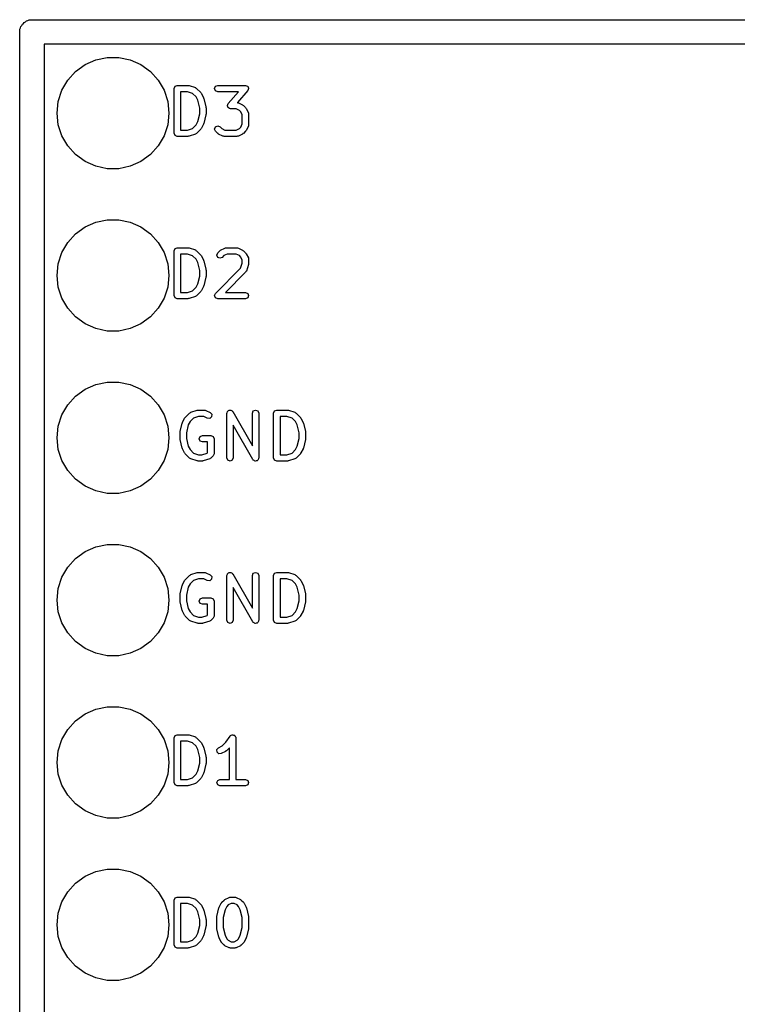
# Model space of a CAD drawing. Extents: x 128.4 to 208.6, y -114.5 to -26.6.
# Tile 11 of 16: x 128.4 to 139.7, y -46 to -30.6. Entities that reach past the tile are written whole.
import ezdxf

# ---------------------------------------------------------------- set-up
doc = ezdxf.new("R2010")
doc.units = 0
doc.layers.add('BLACK', color=7, linetype='CONTINUOUS')

msp = doc.modelspace()

# ---------------------------------------------------------------- linework, layer by layer
at = {"layer": 'BLACK', "linetype": 'CONTINUOUS'}
for p, q in [((128.461, -30.6652), (128.478, -30.6517)), ((128.478, -30.6517), (128.491, -30.6349)), ((128.491, -30.6349), (128.511, -30.6257)), ((128.511, -30.6257), (128.527, -30.6123)), ((128.527, -30.6123), (128.548, -30.6076)), ((128.548, -30.6076), (128.568, -30.5982)), ((128.568, -30.5982), (128.589, -30.5983)), ((128.589, -30.5983), (128.61, -30.5935)), ((128.61, -30.5935), (146.39, -30.5935)), ((128.419, -30.7837), (128.424, -30.7628)), ((128.419, -61.264), (128.419, -30.7837)), ((128.424, -30.7415), (128.434, -30.7221)), ((128.424, -30.7628), (128.424, -30.7415)), ((128.434, -30.7221), (128.438, -30.7011)), ((128.438, -30.7011), (128.452, -30.6844)), ((128.452, -30.6844), (128.461, -30.6652)), ((128.8, -30.9745), (128.8, -61.0735)), ((143.659, -30.9745), (128.8, -30.9745)), ((129.442, -31.2951), (129.609, -31.2206)), ((129.609, -31.2206), (129.788, -31.1825)), ((129.788, -31.1825), (129.972, -31.1825)), ((129.972, -31.1825), (130.151, -31.2206)), ((130.151, -31.2206), (130.318, -31.2951)), ((129.171, -31.5389), (129.294, -31.4028)), ((129.294, -31.4028), (129.442, -31.2951)), ((130.318, -31.2951), (130.466, -31.4028)), ((130.466, -31.4028), (130.589, -31.5389)), ((129.079, -31.6976), (129.171, -31.5389)), ((130.589, -31.5389), (130.681, -31.6976)), ((129.023, -31.8718), (129.079, -31.6976)), ((130.681, -31.6976), (130.737, -31.8718)), ((130.837, -31.6707), (130.852, -31.6353)), ((130.837, -32.3707), (130.837, -31.6707)), ((130.852, -31.6353), (130.887, -31.6207)), ((130.887, -31.6207), (131.054, -31.6207)), ((130.937, -31.7207), (130.937, -32.3207)), ((131.046, -31.7207), (130.937, -31.7207)), ((131.127, -31.7477), (131.046, -31.7207)), ((131.054, -31.6207), (131.062, -31.6238)), ((131.062, -31.6238), (131.07, -31.6232)), ((131.07, -31.6232), (131.17, -31.6566)), ((131.17, -31.6566), (131.179, -31.6642)), ((131.179, -31.6642), (131.189, -31.6686)), ((131.189, -31.6686), (131.256, -31.7353)), ((131.256, -31.7353), (131.259, -31.7429)), ((131.471, -31.6707), (131.485, -31.6353)), ((131.485, -31.706), (131.471, -31.6707)), ((131.485, -31.6353), (131.521, -31.6207)), ((131.521, -31.7207), (131.485, -31.706)), ((131.521, -31.6207), (131.954, -31.6207)), ((131.844, -31.7207), (131.521, -31.7207)), ((131.683, -31.9044), (131.844, -31.7207)), ((131.992, -31.7036), (131.828, -31.8904)), ((131.954, -31.6207), (131.97, -31.6274)), ((131.97, -31.6274), (131.987, -31.633)), ((131.987, -31.633), (131.988, -31.6346)), ((131.988, -31.6346), (131.989, -31.6353)), ((131.989, -31.6353), (131.996, -31.6516)), ((131.997, -31.6869), (131.992, -31.7036)), ((131.996, -31.6516), (132.004, -31.6673)), ((132.004, -31.6707), (131.997, -31.6869)), ((132.004, -31.6673), (132.003, -31.669)), ((132.003, -31.669), (132.004, -31.6707)), ((129.004, -32.054), (129.023, -31.8718)), ((130.737, -31.8718), (130.756, -32.054)), ((131.18, -31.8003), (131.127, -31.7477)), ((131.207, -31.8548), (131.18, -31.8003)), ((131.237, -31.9768), (131.207, -31.8548)), ((131.259, -31.7429), (131.265, -31.7483)), ((131.265, -31.7483), (131.299, -31.815)), ((131.299, -31.815), (131.299, -31.8206)), ((131.299, -31.8206), (131.303, -31.8252)), ((131.303, -31.8252), (131.336, -31.9585)), ((131.237, -32.0645), (131.237, -31.9768)), ((131.336, -31.9585), (131.335, -31.9648)), ((131.335, -31.9648), (131.337, -31.9707)), ((131.337, -31.9707), (131.337, -32.0707)), ((131.671, -31.9373), (131.677, -31.9211)), ((131.671, -31.939), (131.671, -31.9373)), ((131.671, -31.9407), (131.671, -31.939)), ((131.679, -31.9564), (131.671, -31.9407)), ((131.677, -31.9211), (131.683, -31.9044)), ((131.685, -31.9727), (131.679, -31.9564)), ((131.687, -31.9734), (131.685, -31.9727)), ((131.688, -31.975), (131.687, -31.9734)), ((131.704, -31.9806), (131.688, -31.975)), ((131.721, -31.9873), (131.704, -31.9806)), ((131.809, -31.9873), (131.721, -31.9873)), ((131.858, -32.0118), (131.809, -31.9873)), ((131.828, -31.8904), (131.831, -31.8918)), ((131.831, -31.8918), (131.843, -31.8926)), ((131.843, -31.8926), (131.91, -31.9259)), ((131.88, -32.0336), (131.858, -32.0118)), ((131.904, -32.0825), (131.88, -32.0336)), ((131.91, -31.9259), (131.915, -31.9322)), ((131.915, -31.9322), (131.923, -31.9353)), ((131.923, -31.9353), (131.956, -31.9686)), ((131.956, -31.9686), (131.959, -31.9762)), ((131.959, -31.9762), (131.965, -31.9816)), ((131.965, -31.9816), (131.999, -32.0483)), ((129.023, -32.2362), (129.004, -32.054)), ((130.756, -32.054), (130.737, -32.2362)), ((131.18, -32.241), (131.207, -32.1865)), ((131.207, -32.1865), (131.237, -32.0645)), ((131.336, -32.0828), (131.303, -32.2161)), ((131.337, -32.0707), (131.335, -32.0765)), ((131.335, -32.0765), (131.336, -32.0828)), ((131.904, -32.2255), (131.904, -32.0825)), ((131.999, -32.0483), (132, -32.0599)), ((132, -32.0599), (132.004, -32.0707)), ((132.004, -32.0707), (132.004, -32.2373)), ((129.079, -32.4104), (129.023, -32.2362)), ((130.737, -32.2362), (130.681, -32.4104)), ((130.937, -32.3207), (131.046, -32.3207)), ((131.046, -32.3207), (131.127, -32.2936)), ((131.127, -32.2936), (131.18, -32.241)), ((131.256, -32.306), (131.189, -32.3727)), ((131.259, -32.2984), (131.256, -32.306)), ((131.265, -32.293), (131.259, -32.2984)), ((131.299, -32.2264), (131.265, -32.293)), ((131.303, -32.2161), (131.299, -32.2207)), ((131.299, -32.2207), (131.299, -32.2264)), ((131.471, -32.304), (131.485, -32.2686)), ((131.485, -32.3394), (131.471, -32.304)), ((131.485, -32.2686), (131.521, -32.254)), ((131.519, -32.3727), (131.485, -32.3394)), ((131.521, -32.254), (131.556, -32.2686)), ((131.556, -32.2686), (131.584, -32.2962)), ((131.584, -32.2962), (131.632, -32.3207)), ((131.632, -32.3207), (131.809, -32.3207)), ((131.809, -32.3207), (131.858, -32.2962)), ((131.858, -32.2962), (131.88, -32.2744)), ((131.88, -32.2744), (131.904, -32.2255)), ((131.956, -32.3394), (131.923, -32.3727)), ((131.959, -32.3318), (131.956, -32.3394)), ((131.965, -32.3264), (131.959, -32.3318)), ((131.999, -32.2597), (131.965, -32.3264)), ((132, -32.2481), (131.999, -32.2597)), ((132.004, -32.2373), (132, -32.2481)), ((129.171, -32.5691), (129.079, -32.4104)), ((130.681, -32.4104), (130.589, -32.5691)), ((130.852, -32.406), (130.837, -32.3707)), ((130.887, -32.4207), (130.852, -32.406)), ((131.054, -32.4207), (130.887, -32.4207)), ((131.062, -32.4175), (131.054, -32.4207)), ((131.07, -32.4181), (131.062, -32.4175)), ((131.17, -32.3848), (131.07, -32.4181)), ((131.179, -32.3771), (131.17, -32.3848)), ((131.189, -32.3727), (131.179, -32.3771)), ((131.526, -32.3758), (131.519, -32.3727)), ((131.532, -32.3821), (131.526, -32.3758)), ((131.598, -32.4154), (131.532, -32.3821)), ((131.61, -32.4162), (131.598, -32.4154)), ((131.621, -32.4207), (131.61, -32.4162)), ((131.821, -32.4207), (131.621, -32.4207)), ((131.831, -32.4162), (131.821, -32.4207)), ((131.843, -32.4154), (131.831, -32.4162)), ((131.91, -32.3821), (131.843, -32.4154)), ((131.915, -32.3758), (131.91, -32.3821)), ((131.923, -32.3727), (131.915, -32.3758)), ((129.294, -32.7052), (129.171, -32.5691)), ((130.589, -32.5691), (130.466, -32.7052)), ((129.442, -32.8129), (129.294, -32.7052)), ((129.609, -32.8874), (129.442, -32.8129)), ((130.318, -32.8129), (130.151, -32.8874)), ((130.466, -32.7052), (130.318, -32.8129)), ((129.788, -32.9255), (129.609, -32.8874)), ((129.972, -32.9255), (129.788, -32.9255)), ((130.151, -32.8874), (129.972, -32.9255)), ((129.609, -33.7606), (129.788, -33.7225)), ((129.788, -33.7225), (129.972, -33.7225)), ((129.972, -33.7225), (130.151, -33.7606)), ((129.294, -33.9428), (129.442, -33.8351)), ((129.442, -33.8351), (129.609, -33.7606)), ((130.151, -33.7606), (130.318, -33.8351)), ((130.318, -33.8351), (130.466, -33.9428)), ((129.171, -34.0789), (129.294, -33.9428)), ((130.466, -33.9428), (130.589, -34.0789)), ((129.079, -34.2376), (129.171, -34.0789)), ((130.589, -34.0789), (130.681, -34.2376)), ((130.837, -34.2107), (130.852, -34.1753)), ((130.852, -34.1753), (130.887, -34.1607)), ((130.887, -34.1607), (131.054, -34.1607)), ((131.054, -34.1607), (131.062, -34.1638)), ((131.062, -34.1638), (131.07, -34.1632)), ((131.07, -34.1632), (131.17, -34.1966)), ((131.17, -34.1966), (131.179, -34.2042)), ((131.56, -34.2055), (131.565, -34.1993)), ((131.565, -34.1993), (131.632, -34.1659)), ((131.632, -34.1659), (131.643, -34.1651)), ((131.643, -34.1651), (131.654, -34.1607)), ((131.654, -34.1607), (131.821, -34.1607)), ((131.821, -34.1607), (131.831, -34.1651)), ((131.831, -34.1651), (131.843, -34.1659)), ((131.843, -34.1659), (131.91, -34.1993)), ((131.91, -34.1993), (131.915, -34.2055)), ((129.023, -34.4118), (129.079, -34.2376)), ((130.681, -34.2376), (130.737, -34.4118)), ((130.837, -34.9107), (130.837, -34.2107)), ((130.937, -34.2607), (130.937, -34.8607)), ((131.046, -34.2607), (130.937, -34.2607)), ((131.127, -34.2877), (131.046, -34.2607)), ((131.18, -34.3403), (131.127, -34.2877)), ((131.179, -34.2042), (131.189, -34.2086)), ((131.207, -34.3948), (131.18, -34.3403)), ((131.189, -34.2086), (131.256, -34.2753)), ((131.256, -34.2753), (131.259, -34.2829)), ((131.259, -34.2829), (131.265, -34.2883)), ((131.265, -34.2883), (131.299, -34.355)), ((131.299, -34.355), (131.299, -34.3606)), ((131.504, -34.2773), (131.519, -34.242)), ((131.519, -34.3127), (131.504, -34.2773)), ((131.519, -34.242), (131.552, -34.2086)), ((131.554, -34.3273), (131.519, -34.3127)), ((131.552, -34.2086), (131.56, -34.2055)), ((131.589, -34.3127), (131.554, -34.3273)), ((131.617, -34.2851), (131.589, -34.3127)), ((131.666, -34.2607), (131.617, -34.2851)), ((131.809, -34.2607), (131.666, -34.2607)), ((131.858, -34.2851), (131.809, -34.2607)), ((131.88, -34.307), (131.858, -34.2851)), ((131.904, -34.3558), (131.88, -34.307)), ((131.915, -34.2055), (131.923, -34.2086)), ((131.923, -34.2086), (131.956, -34.242)), ((131.956, -34.242), (131.959, -34.2496)), ((131.959, -34.2496), (131.965, -34.255)), ((131.965, -34.255), (131.999, -34.3216)), ((131.999, -34.3216), (132, -34.3332)), ((132, -34.3332), (132.004, -34.344)), ((132.004, -34.344), (132.004, -34.4107)), ((129.004, -34.594), (129.023, -34.4118)), ((130.737, -34.4118), (130.756, -34.594)), ((131.237, -34.5168), (131.207, -34.3948)), ((131.299, -34.3606), (131.303, -34.3652)), ((131.303, -34.3652), (131.336, -34.4985)), ((131.336, -34.4985), (131.335, -34.5048)), ((131.335, -34.5048), (131.337, -34.5107)), ((131.485, -34.8753), (131.877, -34.4837)), ((131.877, -34.4837), (131.904, -34.4026)), ((131.904, -34.4026), (131.904, -34.3558)), ((132.001, -34.4265), (131.968, -34.5265)), ((132.004, -34.4107), (132.001, -34.4183)), ((132.001, -34.4183), (132.001, -34.4265)), ((129.023, -34.7762), (129.004, -34.594)), ((130.756, -34.594), (130.737, -34.7762)), ((131.207, -34.7265), (131.237, -34.6045)), ((131.237, -34.6045), (131.237, -34.5168)), ((131.336, -34.6228), (131.303, -34.7561)), ((131.337, -34.6107), (131.335, -34.6165)), ((131.335, -34.6165), (131.336, -34.6228)), ((131.337, -34.5107), (131.337, -34.6107)), ((131.956, -34.546), (131.641, -34.8607)), ((131.96, -34.5353), (131.956, -34.546)), ((131.968, -34.5265), (131.96, -34.5353)), ((129.079, -34.9504), (129.023, -34.7762)), ((130.737, -34.7762), (130.681, -34.9504)), ((131.127, -34.8336), (131.18, -34.781)), ((131.18, -34.781), (131.207, -34.7265)), ((131.299, -34.7664), (131.265, -34.833)), ((131.303, -34.7561), (131.299, -34.7607)), ((131.299, -34.7607), (131.299, -34.7664)), ((129.171, -35.1091), (129.079, -34.9504)), ((130.681, -34.9504), (130.589, -35.1091)), ((130.852, -34.946), (130.837, -34.9107)), ((130.887, -34.9607), (130.852, -34.946)), ((131.054, -34.9607), (130.887, -34.9607)), ((130.937, -34.8607), (131.046, -34.8607)), ((131.046, -34.8607), (131.127, -34.8336)), ((131.062, -34.9575), (131.054, -34.9607)), ((131.07, -34.9581), (131.062, -34.9575)), ((131.17, -34.9248), (131.07, -34.9581)), ((131.179, -34.9171), (131.17, -34.9248)), ((131.189, -34.9127), (131.179, -34.9171)), ((131.256, -34.846), (131.189, -34.9127)), ((131.259, -34.8384), (131.256, -34.846)), ((131.265, -34.833), (131.259, -34.8384)), ((131.471, -34.9107), (131.485, -34.8753)), ((131.485, -34.946), (131.471, -34.9107)), ((131.521, -34.9607), (131.485, -34.946)), ((131.954, -34.9607), (131.521, -34.9607)), ((131.641, -34.8607), (131.954, -34.8607)), ((131.954, -34.8607), (131.989, -34.8753)), ((131.989, -34.946), (131.954, -34.9607)), ((131.989, -34.8753), (132.004, -34.9107)), ((132.004, -34.9107), (131.989, -34.946)), ((129.294, -35.2452), (129.171, -35.1091)), ((130.589, -35.1091), (130.466, -35.2452)), ((129.442, -35.3529), (129.294, -35.2452)), ((130.466, -35.2452), (130.318, -35.3529)), ((129.609, -35.4274), (129.442, -35.3529)), ((129.788, -35.4655), (129.609, -35.4274)), ((130.151, -35.4274), (129.972, -35.4655)), ((130.318, -35.3529), (130.151, -35.4274)), ((129.972, -35.4655), (129.788, -35.4655)), ((129.442, -36.3751), (129.609, -36.3006)), ((129.609, -36.3006), (129.788, -36.2625)), ((129.788, -36.2625), (129.972, -36.2625)), ((129.972, -36.2625), (130.151, -36.3006)), ((130.151, -36.3006), (130.318, -36.3751)), ((129.171, -36.6189), (129.294, -36.4828)), ((129.294, -36.4828), (129.442, -36.3751)), ((130.318, -36.3751), (130.466, -36.4828)), ((130.466, -36.4828), (130.589, -36.6189)), ((129.079, -36.7776), (129.171, -36.6189)), ((130.589, -36.6189), (130.681, -36.7776)), ((129.023, -36.9518), (129.079, -36.7776)), ((130.681, -36.7776), (130.737, -36.9518)), ((131.007, -36.8229), (131.01, -36.8153)), ((131.01, -36.8153), (131.077, -36.7486)), ((131.077, -36.7486), (131.087, -36.7442)), ((131.087, -36.7442), (131.096, -36.7366)), ((131.096, -36.7366), (131.196, -36.7032)), ((131.22, -36.8007), (131.139, -36.8277)), ((131.196, -36.7032), (131.204, -36.7038)), ((131.204, -36.7038), (131.212, -36.7007)), ((131.212, -36.7007), (131.312, -36.7007)), ((131.3, -36.8007), (131.22, -36.8007)), ((131.356, -36.8287), (131.3, -36.8007)), ((131.312, -36.7007), (131.323, -36.7051)), ((131.323, -36.7051), (131.334, -36.7059)), ((131.334, -36.7059), (131.401, -36.7393)), ((131.423, -36.8064), (131.394, -36.8314)), ((131.401, -36.7393), (131.426, -36.7682)), ((131.426, -36.7682), (131.423, -36.8064)), ((131.662, -36.7507), (131.665, -36.7443)), ((131.662, -37.4507), (131.662, -36.7507)), ((131.664, -36.7375), (131.672, -36.7273)), ((131.665, -36.7443), (131.664, -36.7375)), ((131.672, -36.7273), (131.677, -36.7153)), ((131.677, -36.7153), (131.683, -36.7127)), ((131.683, -36.7127), (131.687, -36.7073)), ((131.687, -36.7073), (131.7, -36.7056)), ((131.7, -36.7056), (131.712, -36.7007)), ((131.712, -36.7007), (131.718, -36.7033)), ((131.718, -36.7033), (131.725, -36.7024)), ((131.725, -36.7024), (131.735, -36.7104)), ((131.735, -36.7104), (131.747, -36.7153)), ((131.747, -36.7153), (131.75, -36.7217)), ((131.75, -36.7217), (131.755, -36.7259)), ((131.755, -36.7259), (132.062, -37.2624)), ((132.062, -36.7507), (132.077, -36.7153)), ((132.062, -37.2624), (132.062, -36.7507)), ((132.077, -36.7153), (132.112, -36.7007)), ((132.112, -36.7007), (132.147, -36.7153)), ((132.147, -36.7153), (132.162, -36.7507)), ((132.162, -36.7507), (132.162, -37.4507)), ((132.395, -36.7507), (132.41, -36.7153)), ((132.395, -37.4507), (132.395, -36.7507)), ((132.41, -36.7153), (132.445, -36.7007)), ((132.445, -36.7007), (132.612, -36.7007)), ((132.495, -36.8007), (132.495, -37.4007)), ((132.604, -36.8007), (132.495, -36.8007)), ((132.685, -36.8277), (132.604, -36.8007)), ((132.612, -36.7007), (132.62, -36.7038)), ((132.62, -36.7038), (132.628, -36.7032)), ((132.628, -36.7032), (132.728, -36.7366)), ((132.728, -36.7366), (132.737, -36.7442)), ((132.737, -36.7442), (132.747, -36.7486)), ((132.747, -36.7486), (132.814, -36.8153)), ((132.814, -36.8153), (132.817, -36.8229)), ((129.004, -37.134), (129.023, -36.9518)), ((130.737, -36.9518), (130.756, -37.134)), ((130.93, -37.0385), (130.963, -36.9052)), ((130.963, -36.9052), (130.967, -36.9006)), ((130.967, -36.895), (131.001, -36.8283)), ((130.967, -36.9006), (130.967, -36.895)), ((131.001, -36.8283), (131.007, -36.8229)), ((131.059, -36.9348), (131.029, -37.0568)), ((131.086, -36.8803), (131.059, -36.9348)), ((131.139, -36.8277), (131.086, -36.8803)), ((131.394, -36.8314), (131.356, -36.8287)), ((132.069, -37.4755), (131.762, -36.9389)), ((131.762, -36.9389), (131.762, -37.4507)), ((132.738, -36.8803), (132.685, -36.8277)), ((132.765, -36.9348), (132.738, -36.8803)), ((132.795, -37.0568), (132.765, -36.9348)), ((132.817, -36.8229), (132.823, -36.8283)), ((132.823, -36.8283), (132.857, -36.895)), ((132.857, -36.895), (132.857, -36.9006)), ((132.857, -36.9006), (132.861, -36.9052)), ((132.861, -36.9052), (132.894, -37.0385)), ((130.929, -37.0507), (130.931, -37.0448)), ((130.929, -37.1507), (130.929, -37.0507)), ((130.931, -37.0448), (130.93, -37.0385)), ((131.029, -37.0568), (131.029, -37.1445)), ((131.229, -37.1507), (131.243, -37.1153)), ((131.243, -37.1153), (131.279, -37.1007)), ((131.279, -37.1007), (131.412, -37.1007)), ((131.412, -37.1007), (131.447, -37.1153)), ((131.447, -37.1153), (131.462, -37.1507)), ((132.795, -37.1445), (132.795, -37.0568)), ((132.894, -37.0385), (132.893, -37.0448)), ((132.893, -37.0448), (132.895, -37.0507)), ((132.895, -37.0507), (132.895, -37.1507)), ((129.023, -37.3162), (129.004, -37.134)), ((130.756, -37.134), (130.737, -37.3162)), ((130.931, -37.1565), (130.929, -37.1507)), ((130.93, -37.1628), (130.931, -37.1565)), ((130.963, -37.2961), (130.93, -37.1628)), ((131.029, -37.1445), (131.059, -37.2665)), ((131.059, -37.2665), (131.086, -37.321)), ((131.243, -37.186), (131.229, -37.1507)), ((131.279, -37.2007), (131.243, -37.186)), ((131.362, -37.2007), (131.279, -37.2007)), ((131.362, -37.3633), (131.362, -37.2007)), ((131.462, -37.1507), (131.462, -37.384)), ((132.738, -37.321), (132.765, -37.2665)), ((132.765, -37.2665), (132.795, -37.1445)), ((132.894, -37.1628), (132.861, -37.2961)), ((132.895, -37.1507), (132.893, -37.1565)), ((132.893, -37.1565), (132.894, -37.1628)), ((129.079, -37.4904), (129.023, -37.3162)), ((130.737, -37.3162), (130.681, -37.4904)), ((130.967, -37.3007), (130.963, -37.2961)), ((130.967, -37.3064), (130.967, -37.3007)), ((131.001, -37.373), (130.967, -37.3064)), ((131.007, -37.3784), (131.001, -37.373)), ((131.01, -37.386), (131.007, -37.3784)), ((131.077, -37.4527), (131.01, -37.386)), ((131.086, -37.321), (131.139, -37.3736)), ((131.139, -37.3736), (131.22, -37.4007)), ((131.22, -37.4007), (131.271, -37.4007)), ((131.271, -37.4007), (131.352, -37.3736)), ((131.352, -37.3736), (131.362, -37.3633)), ((131.447, -37.4194), (131.414, -37.4527)), ((131.462, -37.384), (131.447, -37.4194)), ((132.495, -37.4007), (132.604, -37.4007)), ((132.604, -37.4007), (132.685, -37.3736)), ((132.685, -37.3736), (132.738, -37.321)), ((132.814, -37.386), (132.747, -37.4527)), ((132.817, -37.3784), (132.814, -37.386)), ((132.823, -37.373), (132.817, -37.3784)), ((132.857, -37.3064), (132.823, -37.373)), ((132.861, -37.2961), (132.857, -37.3007)), ((132.857, -37.3007), (132.857, -37.3064)), ((129.171, -37.6491), (129.079, -37.4904)), ((130.681, -37.4904), (130.589, -37.6491)), ((131.087, -37.4571), (131.077, -37.4527)), ((131.096, -37.4648), (131.087, -37.4571)), ((131.196, -37.4981), (131.096, -37.4648)), ((131.204, -37.4975), (131.196, -37.4981)), ((131.212, -37.5007), (131.204, -37.4975)), ((131.279, -37.5007), (131.212, -37.5007)), ((131.286, -37.4975), (131.279, -37.5007)), ((131.294, -37.4981), (131.286, -37.4975)), ((131.394, -37.4648), (131.294, -37.4981)), ((131.403, -37.4571), (131.394, -37.4648)), ((131.414, -37.4527), (131.403, -37.4571)), ((131.677, -37.486), (131.662, -37.4507)), ((131.712, -37.5007), (131.677, -37.486)), ((131.747, -37.486), (131.712, -37.5007)), ((131.762, -37.4507), (131.747, -37.486)), ((132.074, -37.4797), (132.069, -37.4755)), ((132.077, -37.486), (132.074, -37.4797)), ((132.089, -37.491), (132.077, -37.486)), ((132.099, -37.4989), (132.089, -37.491)), ((132.106, -37.498), (132.099, -37.4989)), ((132.112, -37.5007), (132.106, -37.498)), ((132.124, -37.4957), (132.112, -37.5007)), ((132.137, -37.4941), (132.124, -37.4957)), ((132.141, -37.4886), (132.137, -37.4941)), ((132.147, -37.486), (132.141, -37.4886)), ((132.152, -37.4741), (132.147, -37.486)), ((132.16, -37.4638), (132.152, -37.4741)), ((132.162, -37.4507), (132.159, -37.457)), ((132.159, -37.457), (132.16, -37.4638)), ((132.41, -37.486), (132.395, -37.4507)), ((132.445, -37.5007), (132.41, -37.486)), ((132.612, -37.5007), (132.445, -37.5007)), ((132.62, -37.4975), (132.612, -37.5007)), ((132.628, -37.4981), (132.62, -37.4975)), ((132.728, -37.4648), (132.628, -37.4981)), ((132.737, -37.4571), (132.728, -37.4648)), ((132.747, -37.4527), (132.737, -37.4571)), ((129.294, -37.7852), (129.171, -37.6491)), ((130.589, -37.6491), (130.466, -37.7852)), ((129.442, -37.8929), (129.294, -37.7852)), ((129.609, -37.9674), (129.442, -37.8929)), ((130.318, -37.8929), (130.151, -37.9674)), ((130.466, -37.7852), (130.318, -37.8929)), ((129.788, -38.0055), (129.609, -37.9674)), ((129.972, -38.0055), (129.788, -38.0055)), ((130.151, -37.9674), (129.972, -38.0055)), ((129.609, -38.8406), (129.788, -38.8025)), ((129.788, -38.8025), (129.972, -38.8025)), ((129.972, -38.8025), (130.151, -38.8406)), ((129.294, -39.0228), (129.442, -38.9151)), ((129.442, -38.9151), (129.609, -38.8406)), ((130.151, -38.8406), (130.318, -38.9151)), ((130.318, -38.9151), (130.466, -39.0228)), ((129.171, -39.1589), (129.294, -39.0228)), ((130.466, -39.0228), (130.589, -39.1589)), ((129.079, -39.3176), (129.171, -39.1589)), ((130.589, -39.1589), (130.681, -39.3176)), ((131.077, -39.2886), (131.087, -39.2842)), ((131.087, -39.2842), (131.096, -39.2766)), ((131.096, -39.2766), (131.196, -39.2432)), ((131.196, -39.2432), (131.204, -39.2438)), ((131.204, -39.2438), (131.212, -39.2407)), ((131.212, -39.2407), (131.312, -39.2407)), ((131.312, -39.2407), (131.323, -39.2451)), ((131.323, -39.2451), (131.334, -39.2459)), ((131.334, -39.2459), (131.401, -39.2793)), ((131.401, -39.2793), (131.426, -39.3082)), ((131.662, -39.2907), (131.665, -39.2843)), ((131.664, -39.2775), (131.672, -39.2673)), ((131.665, -39.2843), (131.664, -39.2775)), ((131.672, -39.2673), (131.677, -39.2553)), ((131.677, -39.2553), (131.683, -39.2527)), ((131.683, -39.2527), (131.687, -39.2473)), ((131.687, -39.2473), (131.7, -39.2456)), ((131.7, -39.2456), (131.712, -39.2407)), ((131.712, -39.2407), (131.718, -39.2433)), ((131.718, -39.2433), (131.725, -39.2424)), ((131.725, -39.2424), (131.735, -39.2504)), ((131.735, -39.2504), (131.747, -39.2553)), ((131.747, -39.2553), (131.75, -39.2617)), ((131.75, -39.2617), (131.755, -39.2659)), ((131.755, -39.2659), (132.062, -39.8024)), ((132.062, -39.2907), (132.077, -39.2553)), ((132.077, -39.2553), (132.112, -39.2407)), ((132.112, -39.2407), (132.147, -39.2553)), ((132.147, -39.2553), (132.162, -39.2907)), ((132.395, -39.2907), (132.41, -39.2553)), ((132.41, -39.2553), (132.445, -39.2407)), ((132.445, -39.2407), (132.612, -39.2407)), ((132.612, -39.2407), (132.62, -39.2438)), ((132.62, -39.2438), (132.628, -39.2432)), ((132.628, -39.2432), (132.728, -39.2766)), ((132.728, -39.2766), (132.737, -39.2842)), ((132.737, -39.2842), (132.747, -39.2886)), ((129.023, -39.4918), (129.079, -39.3176)), ((130.681, -39.3176), (130.737, -39.4918)), ((130.967, -39.435), (131.001, -39.3683)), ((130.967, -39.4406), (130.967, -39.435)), ((131.001, -39.3683), (131.007, -39.3629)), ((131.007, -39.3629), (131.01, -39.3553)), ((131.01, -39.3553), (131.077, -39.2886)), ((131.086, -39.4203), (131.059, -39.4748)), ((131.139, -39.3677), (131.086, -39.4203)), ((131.22, -39.3407), (131.139, -39.3677)), ((131.3, -39.3407), (131.22, -39.3407)), ((131.356, -39.3687), (131.3, -39.3407)), ((131.394, -39.3714), (131.356, -39.3687)), ((131.423, -39.3464), (131.394, -39.3714)), ((131.426, -39.3082), (131.423, -39.3464)), ((131.662, -39.9907), (131.662, -39.2907)), ((132.062, -39.8024), (132.062, -39.2907)), ((132.162, -39.2907), (132.162, -39.9907)), ((132.395, -39.9907), (132.395, -39.2907)), ((132.495, -39.3407), (132.495, -39.9407)), ((132.604, -39.3407), (132.495, -39.3407)), ((132.685, -39.3677), (132.604, -39.3407)), ((132.738, -39.4203), (132.685, -39.3677)), ((132.765, -39.4748), (132.738, -39.4203)), ((132.747, -39.2886), (132.814, -39.3553)), ((132.814, -39.3553), (132.817, -39.3629)), ((132.817, -39.3629), (132.823, -39.3683)), ((132.823, -39.3683), (132.857, -39.435)), ((132.857, -39.435), (132.857, -39.4406)), ((129.004, -39.674), (129.023, -39.4918)), ((130.737, -39.4918), (130.756, -39.674)), ((130.929, -39.5907), (130.931, -39.5848)), ((130.929, -39.6907), (130.929, -39.5907)), ((130.93, -39.5785), (130.963, -39.4452)), ((130.931, -39.5848), (130.93, -39.5785)), ((130.963, -39.4452), (130.967, -39.4406)), ((131.059, -39.4748), (131.029, -39.5968)), ((132.069, -40.0155), (131.762, -39.4789)), ((131.762, -39.4789), (131.762, -39.9907)), ((132.795, -39.5968), (132.765, -39.4748)), ((132.857, -39.4406), (132.861, -39.4452)), ((132.861, -39.4452), (132.894, -39.5785)), ((132.894, -39.5785), (132.893, -39.5848)), ((132.893, -39.5848), (132.895, -39.5907)), ((132.895, -39.5907), (132.895, -39.6907)), ((129.023, -39.8562), (129.004, -39.674)), ((130.756, -39.674), (130.737, -39.8562)), ((130.931, -39.6965), (130.929, -39.6907)), ((130.93, -39.7028), (130.931, -39.6965)), ((130.963, -39.8361), (130.93, -39.7028)), ((131.029, -39.5968), (131.029, -39.6845)), ((131.029, -39.6845), (131.059, -39.8065)), ((131.229, -39.6907), (131.243, -39.6553)), ((131.243, -39.726), (131.229, -39.6907)), ((131.243, -39.6553), (131.279, -39.6407)), ((131.279, -39.7407), (131.243, -39.726)), ((131.279, -39.6407), (131.412, -39.6407)), ((131.362, -39.7407), (131.279, -39.7407)), ((131.362, -39.9033), (131.362, -39.7407)), ((131.412, -39.6407), (131.447, -39.6553)), ((131.447, -39.6553), (131.462, -39.6907)), ((131.462, -39.6907), (131.462, -39.924)), ((132.765, -39.8065), (132.795, -39.6845)), ((132.795, -39.6845), (132.795, -39.5968)), ((132.894, -39.7028), (132.861, -39.8361)), ((132.895, -39.6907), (132.893, -39.6965)), ((132.893, -39.6965), (132.894, -39.7028)), ((129.079, -40.0304), (129.023, -39.8562)), ((130.737, -39.8562), (130.681, -40.0304)), ((130.967, -39.8407), (130.963, -39.8361)), ((130.967, -39.8464), (130.967, -39.8407)), ((131.001, -39.913), (130.967, -39.8464)), ((131.059, -39.8065), (131.086, -39.861)), ((131.086, -39.861), (131.139, -39.9136)), ((132.685, -39.9136), (132.738, -39.861)), ((132.738, -39.861), (132.765, -39.8065)), ((132.857, -39.8464), (132.823, -39.913)), ((132.861, -39.8361), (132.857, -39.8407)), ((132.857, -39.8407), (132.857, -39.8464)), ((129.171, -40.1891), (129.079, -40.0304)), ((130.681, -40.0304), (130.589, -40.1891)), ((131.007, -39.9184), (131.001, -39.913)), ((131.01, -39.926), (131.007, -39.9184)), ((131.077, -39.9927), (131.01, -39.926)), ((131.087, -39.9971), (131.077, -39.9927)), ((131.096, -40.0048), (131.087, -39.9971)), ((131.196, -40.0381), (131.096, -40.0048)), ((131.139, -39.9136), (131.22, -39.9407)), ((131.204, -40.0375), (131.196, -40.0381)), ((131.212, -40.0407), (131.204, -40.0375)), ((131.279, -40.0407), (131.212, -40.0407)), ((131.22, -39.9407), (131.271, -39.9407)), ((131.271, -39.9407), (131.352, -39.9136)), ((131.286, -40.0375), (131.279, -40.0407)), ((131.294, -40.0381), (131.286, -40.0375)), ((131.394, -40.0048), (131.294, -40.0381)), ((131.352, -39.9136), (131.362, -39.9033)), ((131.403, -39.9971), (131.394, -40.0048)), ((131.414, -39.9927), (131.403, -39.9971)), ((131.447, -39.9594), (131.414, -39.9927)), ((131.462, -39.924), (131.447, -39.9594)), ((131.677, -40.026), (131.662, -39.9907)), ((131.712, -40.0407), (131.677, -40.026)), ((131.747, -40.026), (131.712, -40.0407)), ((131.762, -39.9907), (131.747, -40.026)), ((132.074, -40.0197), (132.069, -40.0155)), ((132.077, -40.026), (132.074, -40.0197)), ((132.089, -40.031), (132.077, -40.026)), ((132.099, -40.0389), (132.089, -40.031)), ((132.106, -40.038), (132.099, -40.0389)), ((132.112, -40.0407), (132.106, -40.038)), ((132.124, -40.0357), (132.112, -40.0407)), ((132.137, -40.0341), (132.124, -40.0357)), ((132.141, -40.0286), (132.137, -40.0341)), ((132.147, -40.026), (132.141, -40.0286)), ((132.152, -40.0141), (132.147, -40.026)), ((132.16, -40.0038), (132.152, -40.0141)), ((132.162, -39.9907), (132.159, -39.997)), ((132.159, -39.997), (132.16, -40.0038)), ((132.41, -40.026), (132.395, -39.9907)), ((132.445, -40.0407), (132.41, -40.026)), ((132.612, -40.0407), (132.445, -40.0407)), ((132.495, -39.9407), (132.604, -39.9407)), ((132.604, -39.9407), (132.685, -39.9136)), ((132.62, -40.0375), (132.612, -40.0407)), ((132.628, -40.0381), (132.62, -40.0375)), ((132.728, -40.0048), (132.628, -40.0381)), ((132.737, -39.9971), (132.728, -40.0048)), ((132.747, -39.9927), (132.737, -39.9971)), ((132.814, -39.926), (132.747, -39.9927)), ((132.817, -39.9184), (132.814, -39.926)), ((132.823, -39.913), (132.817, -39.9184)), ((129.294, -40.3252), (129.171, -40.1891)), ((130.589, -40.1891), (130.466, -40.3252)), ((129.442, -40.4329), (129.294, -40.3252)), ((130.466, -40.3252), (130.318, -40.4329)), ((129.609, -40.5074), (129.442, -40.4329)), ((129.788, -40.5455), (129.609, -40.5074)), ((130.151, -40.5074), (129.972, -40.5455)), ((130.318, -40.4329), (130.151, -40.5074)), ((129.972, -40.5455), (129.788, -40.5455)), ((129.442, -41.4551), (129.609, -41.3806)), ((129.609, -41.3806), (129.788, -41.3425)), ((129.788, -41.3425), (129.972, -41.3425)), ((129.972, -41.3425), (130.151, -41.3806)), ((130.151, -41.3806), (130.318, -41.4551)), ((129.171, -41.6989), (129.294, -41.5628)), ((129.294, -41.5628), (129.442, -41.4551)), ((130.318, -41.4551), (130.466, -41.5628)), ((130.466, -41.5628), (130.589, -41.6989)), ((129.079, -41.8576), (129.171, -41.6989)), ((130.589, -41.6989), (130.681, -41.8576)), ((129.023, -42.0318), (129.079, -41.8576)), ((130.681, -41.8576), (130.737, -42.0318)), ((130.837, -41.8307), (130.852, -41.7953)), ((130.837, -42.5307), (130.837, -41.8307)), ((130.852, -41.7953), (130.887, -41.7807)), ((130.887, -41.7807), (131.054, -41.7807)), ((130.937, -41.8807), (130.937, -42.4807)), ((131.046, -41.8807), (130.937, -41.8807)), ((131.127, -41.9077), (131.046, -41.8807)), ((131.054, -41.7807), (131.062, -41.7838)), ((131.062, -41.7838), (131.07, -41.7832)), ((131.07, -41.7832), (131.17, -41.8166)), ((131.17, -41.8166), (131.179, -41.8242)), ((131.179, -41.8242), (131.189, -41.8286)), ((131.189, -41.8286), (131.256, -41.8953)), ((131.256, -41.8953), (131.259, -41.9029)), ((131.259, -41.9029), (131.265, -41.9083)), ((131.591, -41.9562), (131.648, -41.8988)), ((131.648, -41.8988), (131.712, -41.8029)), ((131.712, -41.8029), (131.717, -41.8001)), ((131.717, -41.8001), (131.719, -41.7953)), ((131.719, -41.7953), (131.732, -41.7897)), ((131.732, -41.7897), (131.744, -41.7816)), ((131.744, -41.7816), (131.749, -41.7826)), ((131.749, -41.7826), (131.754, -41.7807)), ((131.754, -41.7807), (131.767, -41.7862)), ((131.767, -41.7862), (131.782, -41.7891)), ((131.782, -41.7891), (131.785, -41.7933)), ((131.785, -41.7933), (131.789, -41.7953)), ((131.789, -41.7953), (131.795, -41.8088)), ((131.795, -41.8088), (131.803, -41.8209)), ((131.803, -41.8209), (131.802, -41.8259)), ((131.802, -41.8259), (131.804, -41.8307)), ((131.804, -41.8307), (131.804, -42.4807)), ((129.004, -42.214), (129.023, -42.0318)), ((130.737, -42.0318), (130.756, -42.214)), ((131.18, -41.9603), (131.127, -41.9077)), ((131.207, -42.0148), (131.18, -41.9603)), ((131.237, -42.1368), (131.207, -42.0148)), ((131.265, -41.9083), (131.299, -41.975)), ((131.299, -41.975), (131.299, -41.9806)), ((131.299, -41.9806), (131.303, -41.9852)), ((131.303, -41.9852), (131.336, -42.1185)), ((131.507, -42.0149), (131.532, -41.9859)), ((131.509, -42.053), (131.507, -42.0149)), ((131.538, -42.0781), (131.509, -42.053)), ((131.532, -41.9859), (131.591, -41.9562)), ((131.643, -42.0421), (131.576, -42.0754)), ((131.648, -42.0358), (131.643, -42.0421)), ((131.656, -42.0327), (131.648, -42.0358)), ((131.704, -41.9847), (131.656, -42.0327)), ((131.704, -42.4807), (131.704, -41.9847)), ((131.237, -42.2245), (131.237, -42.1368)), ((131.336, -42.1185), (131.335, -42.1248)), ((131.335, -42.1248), (131.337, -42.1307)), ((131.337, -42.1307), (131.337, -42.2307)), ((131.576, -42.0754), (131.538, -42.0781)), ((129.023, -42.3962), (129.004, -42.214)), ((130.756, -42.214), (130.737, -42.3962)), ((131.18, -42.401), (131.207, -42.3465)), ((131.207, -42.3465), (131.237, -42.2245)), ((131.336, -42.2428), (131.303, -42.3761)), ((131.337, -42.2307), (131.335, -42.2365)), ((131.335, -42.2365), (131.336, -42.2428)), ((129.079, -42.5704), (129.023, -42.3962)), ((130.737, -42.3962), (130.681, -42.5704)), ((130.937, -42.4807), (131.046, -42.4807)), ((131.046, -42.4807), (131.127, -42.4536)), ((131.127, -42.4536), (131.18, -42.401)), ((131.256, -42.466), (131.189, -42.5327)), ((131.259, -42.4584), (131.256, -42.466)), ((131.265, -42.453), (131.259, -42.4584)), ((131.299, -42.3864), (131.265, -42.453)), ((131.303, -42.3761), (131.299, -42.3807)), ((131.299, -42.3807), (131.299, -42.3864)), ((131.504, -42.5307), (131.519, -42.4953)), ((131.519, -42.4953), (131.554, -42.4807)), ((131.554, -42.4807), (131.704, -42.4807)), ((131.804, -42.4807), (131.954, -42.4807)), ((131.954, -42.4807), (131.989, -42.4953)), ((131.989, -42.4953), (132.004, -42.5307)), ((129.171, -42.7291), (129.079, -42.5704)), ((130.681, -42.5704), (130.589, -42.7291)), ((130.852, -42.566), (130.837, -42.5307)), ((130.887, -42.5807), (130.852, -42.566)), ((131.054, -42.5807), (130.887, -42.5807)), ((131.062, -42.5775), (131.054, -42.5807)), ((131.07, -42.5781), (131.062, -42.5775)), ((131.17, -42.5448), (131.07, -42.5781)), ((131.179, -42.5371), (131.17, -42.5448)), ((131.189, -42.5327), (131.179, -42.5371)), ((131.519, -42.566), (131.504, -42.5307)), ((131.554, -42.5807), (131.519, -42.566)), ((131.954, -42.5807), (131.554, -42.5807)), ((131.989, -42.566), (131.954, -42.5807)), ((132.004, -42.5307), (131.989, -42.566)), ((129.294, -42.8652), (129.171, -42.7291)), ((130.589, -42.7291), (130.466, -42.8652)), ((129.442, -42.9729), (129.294, -42.8652)), ((129.609, -43.0474), (129.442, -42.9729)), ((130.318, -42.9729), (130.151, -43.0474)), ((130.466, -42.8652), (130.318, -42.9729)), ((129.788, -43.0855), (129.609, -43.0474)), ((129.972, -43.0855), (129.788, -43.0855)), ((130.151, -43.0474), (129.972, -43.0855)), ((129.609, -43.9206), (129.788, -43.8825)), ((129.788, -43.8825), (129.972, -43.8825)), ((129.972, -43.8825), (130.151, -43.9206)), ((129.294, -44.1028), (129.442, -43.9951)), ((129.442, -43.9951), (129.609, -43.9206)), ((130.151, -43.9206), (130.318, -43.9951)), ((130.318, -43.9951), (130.466, -44.1028)), ((129.171, -44.2389), (129.294, -44.1028)), ((130.466, -44.1028), (130.589, -44.2389)), ((129.079, -44.3976), (129.171, -44.2389)), ((130.589, -44.2389), (130.681, -44.3976)), ((130.837, -44.3707), (130.852, -44.3353)), ((130.852, -44.3353), (130.887, -44.3207)), ((130.887, -44.3207), (131.054, -44.3207)), ((131.054, -44.3207), (131.062, -44.3238)), ((131.062, -44.3238), (131.07, -44.3232)), ((131.07, -44.3232), (131.17, -44.3566)), ((131.17, -44.3566), (131.179, -44.3642)), ((131.179, -44.3642), (131.189, -44.3686)), ((131.189, -44.3686), (131.256, -44.4353)), ((131.585, -44.402), (131.619, -44.3686)), ((131.619, -44.3686), (131.626, -44.3655)), ((131.626, -44.3655), (131.632, -44.3593)), ((131.632, -44.3593), (131.698, -44.3259)), ((131.698, -44.3259), (131.71, -44.3251)), ((131.71, -44.3251), (131.721, -44.3207)), ((131.721, -44.3207), (131.787, -44.3207)), ((131.787, -44.3207), (131.798, -44.3251)), ((131.798, -44.3251), (131.81, -44.3259)), ((131.81, -44.3259), (131.876, -44.3593)), ((131.876, -44.3593), (131.882, -44.3655)), ((131.882, -44.3655), (131.889, -44.3686)), ((131.889, -44.3686), (131.923, -44.402)), ((129.023, -44.5718), (129.079, -44.3976)), ((130.681, -44.3976), (130.737, -44.5718)), ((130.837, -45.0707), (130.837, -44.3707)), ((130.937, -44.4207), (130.937, -45.0207)), ((131.046, -44.4207), (130.937, -44.4207)), ((131.127, -44.4477), (131.046, -44.4207)), ((131.18, -44.5003), (131.127, -44.4477)), ((131.207, -44.5548), (131.18, -44.5003)), ((131.256, -44.4353), (131.259, -44.4429)), ((131.259, -44.4429), (131.265, -44.4483)), ((131.265, -44.4483), (131.299, -44.515)), ((131.299, -44.515), (131.299, -44.5206)), ((131.299, -44.5206), (131.303, -44.5252)), ((131.505, -44.6252), (131.539, -44.4919)), ((131.539, -44.4919), (131.542, -44.4873)), ((131.542, -44.4873), (131.543, -44.4816)), ((131.543, -44.4816), (131.576, -44.415)), ((131.576, -44.415), (131.582, -44.4096)), ((131.582, -44.4096), (131.585, -44.402)), ((131.635, -44.5214), (131.604, -44.6435)), ((131.662, -44.467), (131.635, -44.5214)), ((131.684, -44.4451), (131.662, -44.467)), ((131.732, -44.4207), (131.684, -44.4451)), ((131.776, -44.4207), (131.732, -44.4207)), ((131.824, -44.4451), (131.776, -44.4207)), ((131.846, -44.467), (131.824, -44.4451)), ((131.873, -44.5215), (131.846, -44.467)), ((131.904, -44.6435), (131.873, -44.5215)), ((131.923, -44.402), (131.926, -44.4096)), ((131.926, -44.4096), (131.932, -44.415)), ((131.932, -44.415), (131.965, -44.4816)), ((131.965, -44.4816), (131.966, -44.4873)), ((131.966, -44.4873), (131.969, -44.4919)), ((131.969, -44.4919), (132.003, -44.6252)), ((129.004, -44.754), (129.023, -44.5718)), ((130.737, -44.5718), (130.756, -44.754)), ((131.237, -44.6768), (131.207, -44.5548)), ((131.237, -44.7645), (131.237, -44.6768)), ((131.303, -44.5252), (131.336, -44.6585)), ((131.336, -44.6585), (131.335, -44.6648)), ((131.335, -44.6648), (131.337, -44.6707)), ((131.337, -44.6707), (131.337, -44.7707)), ((131.504, -44.6373), (131.506, -44.6315)), ((131.504, -44.804), (131.504, -44.6373)), ((131.506, -44.6315), (131.505, -44.6252)), ((131.604, -44.6435), (131.604, -44.7978)), ((131.904, -44.7978), (131.904, -44.6435)), ((132.003, -44.6252), (132.002, -44.6315)), ((132.002, -44.6315), (132.004, -44.6373)), ((132.004, -44.6373), (132.004, -44.804)), ((129.023, -44.9362), (129.004, -44.754)), ((130.756, -44.754), (130.737, -44.9362)), ((131.207, -44.8865), (131.237, -44.7645)), ((131.336, -44.7828), (131.303, -44.9161)), ((131.337, -44.7707), (131.335, -44.7765)), ((131.335, -44.7765), (131.336, -44.7828)), ((131.506, -44.8099), (131.504, -44.804)), ((131.505, -44.8161), (131.506, -44.8099)), ((131.539, -44.9495), (131.505, -44.8161)), ((131.604, -44.7978), (131.635, -44.9199)), ((131.873, -44.9199), (131.904, -44.7978)), ((132.003, -44.8161), (131.969, -44.9495)), ((132.004, -44.804), (132.002, -44.8099)), ((132.002, -44.8099), (132.003, -44.8161)), ((129.079, -45.1104), (129.023, -44.9362)), ((130.737, -44.9362), (130.681, -45.1104)), ((131.127, -44.9936), (131.18, -44.941)), ((131.18, -44.941), (131.207, -44.8865)), ((131.299, -44.9264), (131.265, -44.993)), ((131.303, -44.9161), (131.299, -44.9207)), ((131.299, -44.9207), (131.299, -44.9264)), ((131.542, -44.954), (131.539, -44.9495)), ((131.543, -44.9597), (131.542, -44.954)), ((131.576, -45.0264), (131.543, -44.9597)), ((131.635, -44.9199), (131.662, -44.9744)), ((131.662, -44.9744), (131.684, -44.9962)), ((131.824, -44.9962), (131.846, -44.9744)), ((131.846, -44.9744), (131.873, -44.9199)), ((131.965, -44.9597), (131.932, -45.0264)), ((131.966, -44.954), (131.965, -44.9597)), ((131.969, -44.9495), (131.966, -44.954)), ((129.171, -45.2691), (129.079, -45.1104)), ((130.681, -45.1104), (130.589, -45.2691)), ((130.852, -45.106), (130.837, -45.0707)), ((130.887, -45.1207), (130.852, -45.106)), ((131.054, -45.1207), (130.887, -45.1207)), ((130.937, -45.0207), (131.046, -45.0207)), ((131.046, -45.0207), (131.127, -44.9936)), ((131.062, -45.1175), (131.054, -45.1207)), ((131.07, -45.1181), (131.062, -45.1175)), ((131.17, -45.0848), (131.07, -45.1181)), ((131.179, -45.0771), (131.17, -45.0848)), ((131.189, -45.0727), (131.179, -45.0771)), ((131.256, -45.006), (131.189, -45.0727)), ((131.259, -44.9984), (131.256, -45.006)), ((131.265, -44.993), (131.259, -44.9984)), ((131.582, -45.0318), (131.576, -45.0264)), ((131.585, -45.0394), (131.582, -45.0318)), ((131.619, -45.0727), (131.585, -45.0394)), ((131.626, -45.0758), (131.619, -45.0727)), ((131.632, -45.0821), (131.626, -45.0758)), ((131.698, -45.1154), (131.632, -45.0821)), ((131.684, -44.9962), (131.732, -45.0207)), ((131.71, -45.1162), (131.698, -45.1154)), ((131.721, -45.1207), (131.71, -45.1162)), ((131.787, -45.1207), (131.721, -45.1207)), ((131.732, -45.0207), (131.776, -45.0207)), ((131.776, -45.0207), (131.824, -44.9962)), ((131.798, -45.1162), (131.787, -45.1207)), ((131.81, -45.1154), (131.798, -45.1162)), ((131.876, -45.0821), (131.81, -45.1154)), ((131.882, -45.0758), (131.876, -45.0821)), ((131.889, -45.0727), (131.882, -45.0758)), ((131.923, -45.0394), (131.889, -45.0727)), ((131.926, -45.0318), (131.923, -45.0394)), ((131.932, -45.0264), (131.926, -45.0318)), ((129.294, -45.4052), (129.171, -45.2691)), ((130.589, -45.2691), (130.466, -45.4052)), ((129.442, -45.5129), (129.294, -45.4052)), ((130.466, -45.4052), (130.318, -45.5129)), ((129.609, -45.5874), (129.442, -45.5129)), ((129.788, -45.6255), (129.609, -45.5874)), ((130.151, -45.5874), (129.972, -45.6255)), ((130.318, -45.5129), (130.151, -45.5874)), ((129.972, -45.6255), (129.788, -45.6255))]:
    msp.add_line(p, q, dxfattribs=at)

doc.saveas('drawing.dxf')
